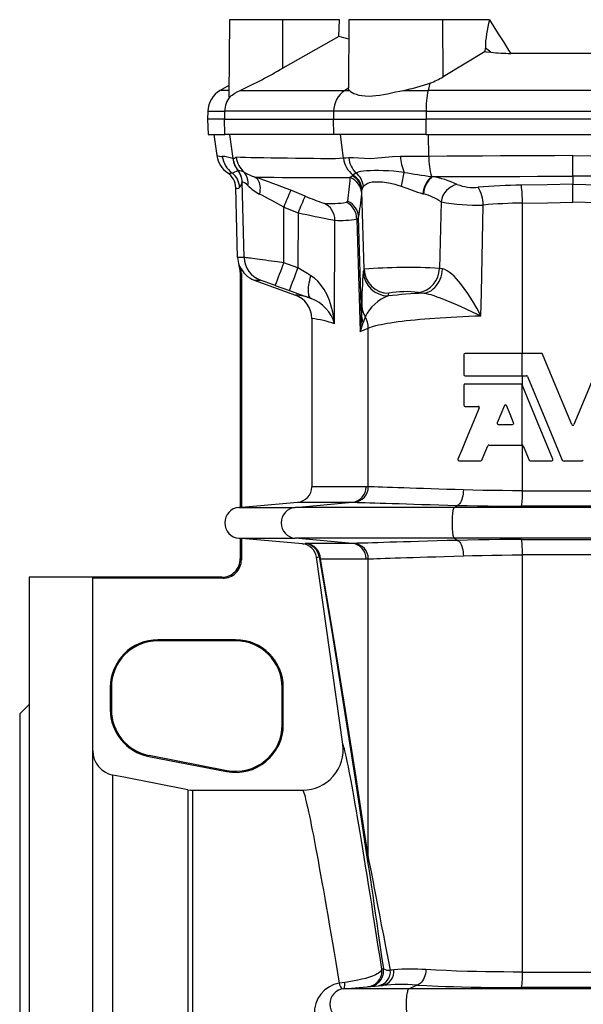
# Model space of a CAD drawing. Extents: x -73 to 1246, y -81 to 2106.
# Tile 3 of 7: x -46 to 135, y 882 to 1199. Entities that reach past the tile are written whole.
import ezdxf

# ---------------------------------------------------------------- set-up
doc = ezdxf.new("R2010")
doc.units = 0
doc.layers.get('0').update_dxf_attribs({"linetype": 'CONTINUOUS'})

msp = doc.modelspace()

# ---------------------------------------------------------------- linework, layer by layer
at = {"color": 7, "linetype": 'CONTINUOUS'}
for p, q in [((21.2, 1198.7), (20.98, 1174.09)), ((38.43, 1198.7), (21.2, 1198.7)), ((38.42, 1183.11), (38.43, 1198.7)), ((56.66, 1198.7), (38.43, 1198.7)), ((56.43, 1193.27), (56.66, 1198.7)), ((59.7, 1198.7), (59.5, 1176.72)), ((89.89, 1198.7), (59.7, 1198.7)), ((89.99, 1180.32), (89.89, 1198.7)), ((104.97, 1198.7), (89.89, 1198.7)), ((104.95, 1198.62), (104.97, 1198.7)), ((56.43, 1193.27), (38.42, 1183.11)), ((103.57, 1188.44), (103.59, 1189.55)), ((105.36, 1188.22), (103.59, 1189.55)), ((103.57, 1188.44), (89.99, 1180.32)), ((151.65, 1187.85), (111.77, 1187.85)), ((21.01, 1177.5), (18.28, 1175.92)), ((59.5, 1176.67), (58.34, 1175.92)), ((59.5, 1176.67), (59.51, 1176.72)), ((85.76, 1178.3), (85.14, 1175.92)), ((21, 1175.92), (18.28, 1175.92)), ((24.64, 1175.92), (58.34, 1175.92)), ((58.34, 1175.92), (59.83, 1175.92)), ((77.15, 1175.92), (85.14, 1175.92)), ((178.29, 1175.92), (85.14, 1175.92)), ((14.28, 1169.21), (14.21, 1166.68)), ((14.28, 1169.21), (19.67, 1169.21)), ((19.67, 1169.21), (19.61, 1166.68)), ((54.75, 1169.21), (19.67, 1169.21)), ((54.75, 1169.21), (54.69, 1166.68)), ((84.53, 1169.21), (54.75, 1169.21)), ((84.53, 1169.21), (84.52, 1166.68)), ((84.53, 1169.21), (178.89, 1169.21)), ((14.21, 1166.68), (14.34, 1161.68)), ((19.61, 1166.68), (14.21, 1166.68)), ((19.61, 1166.68), (54.69, 1166.68)), ((19.74, 1161.68), (19.61, 1166.68)), ((54.69, 1166.68), (84.52, 1166.68)), ((54.81, 1161.68), (54.69, 1166.68)), ((178.9, 1166.68), (84.52, 1166.68)), ((84.54, 1161.68), (84.52, 1166.68)), ((14.34, 1161.68), (19.74, 1161.68)), ((16.21, 1161.68), (17.16, 1154.93)), ((54.81, 1161.68), (19.74, 1161.68)), ((22.38, 1153.99), (21.3, 1161.68)), ((84.54, 1161.68), (54.81, 1161.68)), ((57.91, 1154.06), (56.95, 1161.68)), ((84.54, 1161.68), (178.88, 1161.68)), ((85.43, 1154.69), (85.28, 1161.68)), ((17.16, 1154.93), (17.18, 1154.84)), ((131.71, 1148.31), (131.71, 1154.93)), ((22.38, 1153.99), (22.31, 1154.01)), ((20.52, 1149.48), (20.61, 1149.41)), ((20.71, 1149.35), (20.66, 1149.38)), ((23.97, 1150.09), (23.93, 1150.08)), ((24.03, 1150.1), (23.97, 1150.09)), ((60.97, 1148.66), (60.72, 1148.4)), ((86.48, 1148.17), (86.27, 1148.19)), ((131.71, 1148.31), (131.71, 1145.7)), ((23.84, 1122.13), (23.25, 1144.59)), ((25.3, 1146.44), (25.32, 1146.47)), ((25.94, 1122.13), (25.3, 1146.44)), ((25.32, 1146.47), (25.35, 1146.5)), ((131.71, 1139.9), (131.71, 1145.7)), ((45.57, 1141.9), (40.93, 1143.77)), ((63.88, 1143.51), (63.93, 1143.93)), ((64.54, 1118.38), (63.88, 1143.51)), ((83.5, 1142.65), (83.66, 1142.6)), ((38.71, 1138.35), (43.32, 1136.5)), ((38.71, 1120.43), (38.71, 1138.35)), ((89.32, 1140.08), (88.8, 1118.61)), ((115.51, 1091.24), (115.51, 1139.65)), ((43.32, 1136.5), (43.25, 1118.78)), ((55.06, 1100.73), (55.18, 1134.12)), ((62.21, 1134.52), (63.26, 1098.35)), ((63.76, 1103.28), (62.81, 1135.02)), ((25.94, 1122.13), (23.84, 1122.13)), ((43.25, 1118.78), (38.71, 1120.43)), ((24.71, 1117.44), (24.71, 1041.7)), ((25.06, 1116.89), (25.06, 1041.73)), ((64.54, 1118.38), (64.31, 1117.54)), ((89.8, 1118.43), (88.8, 1118.61)), ((29.23, 1114.82), (42.47, 1110)), ((29.23, 1114.82), (31.2, 1114.82)), ((35.98, 1113.13), (40.51, 1111.48)), ((72.3, 1109.78), (72.53, 1110.62)), ((47.73, 1102.49), (47.73, 1048.3)), ((63.26, 1098.35), (65.9, 1099.41)), ((65.9, 1048.29), (65.9, 1099.41)), ((96.69, 1090.88), (96.69, 1084.4)), ((115.42, 1091.24), (97.05, 1091.24)), ((121.64, 1091.24), (115.42, 1091.24)), ((115.42, 1084.04), (115.42, 1091.24)), ((97.05, 1084.04), (115.42, 1084.04)), ((115.06, 1081.39), (97.05, 1081.39)), ((115.42, 1081.09), (115.39, 1081.16)), ((115.42, 1084.04), (116.83, 1084.04)), ((115.51, 1080.88), (115.51, 1084.04)), ((96.69, 1081.03), (96.69, 1074.55)), ((115.42, 1061.72), (115.42, 1081.09)), ((97.05, 1074.19), (101.27, 1074.19)), ((107.74, 1068.38), (112.35, 1068.38)), ((104.68, 1061.72), (115.41, 1061.72)), ((115.41, 1061.72), (115.42, 1061.72)), ((115.51, 1047.03), (115.51, 1061.71)), ((115.74, 1061.5), (117.65, 1056.91)), ((95.1, 1056.68), (102.11, 1056.68)), ((117.98, 1056.68), (124.99, 1056.68)), ((128.65, 1056.68), (134.78, 1056.68)), ((65.21, 1048.3), (47.73, 1048.3)), ((65.9, 1048.29), (65.21, 1048.3)), ((115.51, 1047.03), (147.92, 1047.03)), ((42.35, 1041.66), (60.76, 1043.32)), ((43.17, 1043.32), (60.76, 1043.32)), ((60.76, 1043.32), (61.45, 1043.31)), ((24.71, 1041.7), (24.28, 1041.66)), ((24.28, 1041.66), (42.35, 1041.66)), ((24.71, 1041.7), (25.06, 1041.73)), ((93.57, 1041.66), (42.35, 1041.66)), ((93.57, 1041.66), (94.53, 1042.32)), ((169.85, 1041.66), (93.57, 1041.66)), ((148.17, 1042.05), (115.25, 1042.05)), ((24.28, 1031.7), (24.71, 1031.66)), ((24.28, 1031.7), (42.35, 1031.7)), ((25.06, 1031.64), (24.71, 1031.66)), ((24.71, 1031.66), (24.71, 1025.17)), ((25.06, 1031.64), (25.06, 1024.82)), ((93.57, 1031.7), (42.35, 1031.7)), ((60.76, 1030.05), (42.35, 1031.7)), ((169.85, 1031.7), (93.57, 1031.7)), ((94.53, 1031.05), (93.57, 1031.7)), ((115.25, 1031.32), (148.17, 1031.32)), ((60.76, 1030.05), (45.94, 1030.05)), ((61.45, 1030.06), (60.76, 1030.05)), ((25.06, 1024.82), (24.71, 1025.17)), ((57.69, 965.41), (49.23, 1025.63)), ((50.49, 1025.07), (65.21, 1025.07)), ((65.21, 1025.07), (65.9, 1025.08)), ((65.9, 929.4), (65.9, 1025.08)), ((147.92, 1026.34), (115.51, 1026.34)), ((115.51, 892.03), (115.51, 1026.34)), ((-22.79, 1019.18), (-43.29, 1019.18)), ((-43.29, 1019.18), (-43.29, 564.18)), ((-22.79, 591.02), (-22.79, 1019.18)), ((18.73, 1019.18), (-22.79, 1019.18)), ((19.08, 1018.83), (-22.79, 1018.83)), ((18.73, 1019.18), (19.08, 1018.83)), ((23.21, 999.03), (-1.79, 999.03)), ((-1.79, 999.03), (-1.79, 998.68)), ((23.21, 999.03), (23.21, 998.68)), ((23.21, 998.68), (-1.79, 998.68)), ((-17.14, 983.68), (-17.14, 976.54)), ((-17.14, 983.68), (-16.79, 983.68)), ((-16.79, 983.68), (-16.79, 976.54)), ((38.21, 971.68), (38.21, 983.68)), ((38.56, 983.68), (38.21, 983.68)), ((38.56, 971.68), (38.56, 983.68)), ((-43.29, 978.18), (-46.29, 975.18)), ((-17.14, 976.54), (-16.79, 976.54)), ((-46.29, 975.18), (-46.29, 608.18)), ((38.56, 971.68), (38.21, 971.68)), ((-4.72, 961.48), (-4.65, 961.82)), ((-4.72, 961.48), (20.28, 956.62)), ((-4.65, 961.82), (20.35, 956.96)), ((-16.31, 627.91), (-16.31, 955.46)), ((20.28, 956.62), (20.35, 956.96)), ((7.88, 950.75), (7.88, 632.62)), ((9.41, 950.61), (44.82, 950.61)), ((9.41, 632.76), (9.41, 950.61)), ((70.77, 893.06), (70.24, 893.01)), ((115.51, 892.03), (147.92, 892.03)), ((79.01, 886.66), (81.4, 887.84)), ((58.08, 886.66), (70.46, 887.75)), ((79.01, 886.66), (58.08, 886.66)), ((184.41, 886.66), (79.01, 886.66)), ((148.17, 887.05), (115.25, 887.05))]:
    msp.add_line(p, q, dxfattribs=at)
for points in [[(104.95, 1198.62), (106.34, 1196.39), (107.75, 1194.15), (109.4, 1191.55), (111.07, 1188.93), (111.77, 1187.85)], [(103.57, 1188.44), (103.87, 1188.4), (105.36, 1188.22)], [(59.83, 1175.92), (59.59, 1176.28), (59.5, 1176.67)], [(20.99, 1174.09), (20.98, 1174.04), (21.02, 1173.94), (21.12, 1173.91), (21.28, 1173.94), (21.42, 1174.01)], [(21.42, 1174.01), (21.71, 1174.18), (22.06, 1174.41), (22.48, 1174.7), (22.97, 1175.01), (23.75, 1175.47), (24.64, 1175.92)], [(59.83, 1175.92), (60.19, 1175.61), (60.67, 1175.29), (61.3, 1174.97), (62.05, 1174.68), (62.89, 1174.44), (63.85, 1174.25), (64.95, 1174.14), (66.16, 1174.11), (67.24, 1174.16), (68.37, 1174.27), (69.58, 1174.43), (70.84, 1174.64), (72.09, 1174.88), (73.37, 1175.14), (74.69, 1175.42), (76.04, 1175.7), (77.15, 1175.92)], [(57.91, 1154.06), (55.38, 1153.9), (52.92, 1153.89), (50.53, 1153.95), (48.23, 1154), (45.29, 1154.02), (42.5, 1154.04), (39.86, 1154.07), (37.13, 1154.1), (34.59, 1154.14), (32.25, 1154.18), (30.1, 1154.22), (28.12, 1154.27), (26.35, 1154.31), (24.77, 1154.36), (23.4, 1154.41)], [(59.6, 1154.18), (58.72, 1154.12), (57.91, 1154.06)], [(76.28, 1154.63), (73.74, 1154.52), (71.32, 1154.31), (68.95, 1154.08), (66.71, 1153.94), (64.73, 1153.97), (62.88, 1154.09), (61.15, 1154.19), (59.6, 1154.18)], [(85.43, 1154.69), (83.1, 1154.68), (80.81, 1154.66), (78.52, 1154.65), (76.28, 1154.63)], [(131.71, 1154.93), (125.91, 1154.9), (120.11, 1154.87), (114.3, 1154.84), (108.5, 1154.81), (102.72, 1154.78), (96.95, 1154.75), (91.18, 1154.72), (85.43, 1154.69)], [(131.71, 1154.93), (137.52, 1154.9), (143.32, 1154.87), (149.13, 1154.84), (154.93, 1154.81), (160.71, 1154.78), (166.48, 1154.75), (172.25, 1154.72), (178, 1154.69)], [(29.45, 1148.01), (31.19, 1147.98), (33.21, 1147.96), (35.53, 1147.94), (38.14, 1147.92), (41.05, 1147.9), (44.24, 1147.89), (47.77, 1147.87), (51.58, 1147.86), (55.71, 1147.86), (60.12, 1147.85)], [(29.45, 1148.01), (29.79, 1147.8), (30.1, 1147.52), (30.38, 1147.17), (30.61, 1146.75), (30.79, 1146.27), (30.93, 1145.74), (31.02, 1145.16), (31.06, 1144.55), (31.05, 1143.9), (30.98, 1143.24), (30.87, 1142.56)], [(60.72, 1148.4), (60.43, 1148.09), (60.12, 1147.85)], [(61.92, 1149.33), (61.39, 1149), (60.97, 1148.66)], [(77.48, 1149.54), (75.77, 1149.76), (74.09, 1149.91), (72.42, 1150.02), (70.8, 1150.08), (69.32, 1150.11), (67.92, 1150.11), (66.58, 1150.08), (65.35, 1150.02), (64.34, 1149.93), (63.44, 1149.79), (62.62, 1149.59), (61.92, 1149.33)], [(86.48, 1148.17), (92.08, 1148.19), (97.69, 1148.2), (103.32, 1148.22), (108.97, 1148.24), (114.64, 1148.26), (120.32, 1148.28), (126.02, 1148.3), (131.71, 1148.31), (131.71, 1148.31)], [(176.95, 1148.17), (171.35, 1148.19), (165.74, 1148.2), (160.1, 1148.22), (154.46, 1148.24), (148.78, 1148.26), (143.1, 1148.28), (137.41, 1148.3), (131.71, 1148.31), (131.71, 1148.31)], [(63.93, 1143.93), (64.09, 1144.47), (64.38, 1145.01)], [(64.38, 1145.01), (64.87, 1145.55), (65.53, 1145.98), (66.27, 1146.26), (67.15, 1146.44), (68.15, 1146.54), (69.27, 1146.54), (70.5, 1146.46), (71.79, 1146.28), (73.08, 1146.04), (74.41, 1145.72), (75.74, 1145.33), (76.53, 1145.05)], [(131.71, 1145.7), (131.71, 1145.7), (123.44, 1145.57), (115.17, 1145.42)], [(131.71, 1145.7), (131.71, 1145.7), (139.98, 1145.57), (148.25, 1145.42)], [(63.8, 1142.58), (63.84, 1143), (63.88, 1143.51)], [(59.32, 1140.27), (59.18, 1140.05), (58.84, 1139.93)], [(102.14, 1103.36), (102.3, 1110.73), (102.9, 1139.02)], [(115.51, 1139.65), (123.6, 1139.78), (131.71, 1139.9)], [(147.92, 1139.65), (139.82, 1139.78), (131.71, 1139.9)], [(43.32, 1136.5), (44.73, 1136.21), (46.13, 1135.92), (47.48, 1135.65), (48.81, 1135.38), (50.06, 1135.12), (51.21, 1134.89), (52.21, 1134.69), (53.1, 1134.51), (53.85, 1134.36), (54.45, 1134.25), (54.9, 1134.16), (55.18, 1134.12)], [(62.21, 1134.52), (62.63, 1134.72), (62.81, 1135.02)], [(24.59, 1119.24), (24.46, 1119.4), (24.33, 1119.56)], [(38.71, 1120.43), (36.73, 1120.7), (35.73, 1120.84), (34.75, 1120.97), (33.75, 1121.1), (32.78, 1121.23), (31.83, 1121.36), (30.92, 1121.48), (30.1, 1121.59), (29.35, 1121.69), (28.63, 1121.79), (27.99, 1121.87), (27.45, 1121.94), (26.99, 1122), (26.6, 1122.05), (26.3, 1122.09), (26.05, 1122.12), (25.94, 1122.13)], [(24.71, 1117.44), (24.88, 1117.16), (25.06, 1116.89)], [(47.47, 1116.26), (46.45, 1116.86), (45.41, 1117.48), (44.33, 1118.13), (43.25, 1118.78)], [(47.56, 1108.92), (47.33, 1109.06), (47.12, 1109.27), (46.96, 1109.56), (46.82, 1109.91), (46.72, 1110.33), (46.66, 1110.82), (46.63, 1111.36), (46.64, 1111.96), (46.69, 1112.6), (46.78, 1113.28), (46.9, 1113.99), (47.06, 1114.73), (47.25, 1115.49), (47.47, 1116.26)], [(55.06, 1100.73), (55.06, 1100.75), (54.83, 1102.66), (54.47, 1104.57), (53.99, 1106.43), (53.38, 1108.26), (52.62, 1110.05), (51.69, 1111.78), (50.57, 1113.42), (49.67, 1114.48), (48.64, 1115.44), (47.47, 1116.26)], [(83.75, 1110.66), (84.4, 1110.75), (85.04, 1110.93), (85.66, 1111.2), (86.26, 1111.55), (86.83, 1111.99), (87.37, 1112.49), (87.87, 1113.07), (88.32, 1113.71), (88.72, 1114.41), (89.06, 1115.15), (89.34, 1115.93), (89.56, 1116.75), (89.72, 1117.58), (89.8, 1118.43)], [(102.14, 1103.36), (102.13, 1103.39), (100.8, 1105.8), (99.41, 1108.19), (97.93, 1110.53), (96.78, 1112.19), (95.58, 1113.79), (94.3, 1115.28), (93.55, 1116.07), (92.77, 1116.79), (91.97, 1117.42), (91.31, 1117.85), (90.54, 1118.22), (89.8, 1118.43)], [(40.51, 1111.48), (42.28, 1110.83), (44.03, 1110.2), (45.82, 1109.55), (47.56, 1108.92)], [(82.08, 1110.85), (82.87, 1110.75), (83.75, 1110.66)], [(83.75, 1110.66), (84.51, 1110.55), (85.34, 1110.37), (86.06, 1110.17), (87.04, 1109.86), (88.02, 1109.51), (89.01, 1109.14), (90.86, 1108.4), (92.68, 1107.63), (94.48, 1106.85), (97.05, 1105.7), (99.6, 1104.54), (102.12, 1103.38), (102.14, 1103.36)], [(65.9, 1099.41), (66.4, 1099.61), (66.98, 1099.81), (67.64, 1100.01), (68.37, 1100.2), (69.17, 1100.4), (70.05, 1100.58), (71, 1100.77), (72.02, 1100.95), (73.1, 1101.13), (74.26, 1101.3), (75.48, 1101.47), (76.76, 1101.63), (78.1, 1101.79), (79.51, 1101.95), (80.97, 1102.09), (82.49, 1102.23), (84.06, 1102.37), (85.68, 1102.5), (87.35, 1102.62), (89.06, 1102.74), (90.82, 1102.85), (92.62, 1102.96), (94.46, 1103.05), (96.33, 1103.14), (98.24, 1103.22), (100.18, 1103.3), (102.14, 1103.36)], [(131.38, 1068.32), (126.68, 1079.67), (121.98, 1091.02)], [(141.45, 1091.02), (136.75, 1079.67), (132.05, 1068.32)], [(117.17, 1083.82), (122.74, 1070.37), (128.32, 1056.91)], [(125.33, 1057.18), (120.37, 1069.14), (115.42, 1081.09)], [(101.61, 1073.69), (100.21, 1070.32), (98.83, 1066.98), (97.46, 1063.68), (96.11, 1060.41), (94.77, 1057.18)], [(109.71, 1074.45), (108.56, 1071.66), (107.41, 1068.88)], [(112.69, 1068.88), (111.53, 1071.67), (110.38, 1074.45)], [(102.45, 1056.91), (103.4, 1059.2), (104.35, 1061.5)], [(96.52, 1047.3), (93.82, 1047.38), (91.19, 1047.46), (88.66, 1047.54), (86.14, 1047.62), (83.73, 1047.7), (81.43, 1047.77), (79.32, 1047.84), (77.32, 1047.91), (75.45, 1047.97), (73.66, 1048.03), (72.02, 1048.09), (70.53, 1048.14), (69.09, 1048.18), (67.84, 1048.23), (66.77, 1048.26), (65.9, 1048.29)], [(96.52, 1047.3), (96.48, 1046.63), (96.41, 1045.96), (96.3, 1045.33), (96.17, 1044.73), (95.99, 1044.17), (95.8, 1043.68), (95.58, 1043.24), (95.33, 1042.89), (95.08, 1042.61), (94.81, 1042.42), (94.53, 1042.32)], [(115.51, 1047.03), (112.3, 1047.04), (109.11, 1047.06), (105.96, 1047.09), (102.75, 1047.15), (99.59, 1047.22), (96.52, 1047.3)], [(25.06, 1041.73), (28.87, 1042.07), (43.17, 1043.32)], [(61.45, 1043.31), (62.36, 1043.28), (63.49, 1043.25), (64.86, 1043.2), (66.44, 1043.15), (68, 1043.11), (69.71, 1043.05), (71.58, 1042.99), (73.64, 1042.93), (75.86, 1042.86), (78.21, 1042.79), (80.62, 1042.72), (83.15, 1042.64), (85.79, 1042.57), (88.61, 1042.49), (91.53, 1042.4), (94.53, 1042.32)], [(93.57, 1031.7), (93.49, 1031.8), (93.41, 1031.98), (93.34, 1032.24), (93.27, 1032.57), (93.2, 1032.97), (93.15, 1033.43), (93.1, 1033.94), (93.05, 1034.5), (93.02, 1035.1), (93, 1035.72), (92.99, 1036.36), (92.99, 1037.01), (93, 1037.65), (93.02, 1038.27), (93.05, 1038.87), (93.1, 1039.43), (93.15, 1039.94), (93.2, 1040.4), (93.27, 1040.8), (93.34, 1041.13), (93.41, 1041.39), (93.49, 1041.57), (93.57, 1041.66)], [(94.53, 1042.32), (97.78, 1042.24), (101.1, 1042.17), (104.49, 1042.12), (108.04, 1042.08), (111.63, 1042.06), (115.25, 1042.05)], [(44.71, 1029.92), (28.89, 1031.3), (25.06, 1031.64)], [(94.53, 1031.05), (91.26, 1030.96), (88.09, 1030.87), (84.99, 1030.78), (82.02, 1030.69), (79.55, 1030.62), (77.19, 1030.55), (74.96, 1030.48), (72.81, 1030.41), (70.8, 1030.35), (68.95, 1030.29), (67.3, 1030.24), (65.81, 1030.19), (64.49, 1030.15), (63.29, 1030.12), (62.28, 1030.09), (61.45, 1030.06)], [(115.25, 1031.32), (111.75, 1031.31), (108.27, 1031.29), (104.84, 1031.25), (101.33, 1031.2), (97.89, 1031.13), (94.53, 1031.05)], [(94.53, 1031.05), (94.81, 1030.95), (95.08, 1030.76), (95.33, 1030.48), (95.58, 1030.12), (95.8, 1029.69), (95.99, 1029.2), (96.17, 1028.64), (96.3, 1028.04), (96.41, 1027.4), (96.48, 1026.74), (96.52, 1026.07)], [(49.23, 1025.63), (49.68, 1025.65), (50.13, 1025.75)], [(50.13, 1025.75), (52.07, 1014.5), (54.6, 999.04), (57.71, 979.39), (61.42, 955.57), (65.7, 927.59)], [(50.13, 1025.75), (50.16, 1025.66), (50.49, 1025.07)], [(65.9, 929.4), (61.75, 956.04), (58.13, 978.95), (55.04, 998.1), (52.5, 1013.47), (50.49, 1025.07)], [(65.9, 1025.08), (66.65, 1025.1), (67.56, 1025.13), (68.62, 1025.17), (69.88, 1025.21), (71.29, 1025.26), (72.86, 1025.31), (74.52, 1025.37), (76.32, 1025.43), (78.25, 1025.49), (80.37, 1025.56), (82.61, 1025.63), (84.96, 1025.71), (87.66, 1025.79), (90.47, 1025.88), (93.44, 1025.97), (96.52, 1026.07)], [(96.52, 1026.07), (99.49, 1026.15), (102.54, 1026.22), (105.64, 1026.27), (108.9, 1026.31), (112.19, 1026.33), (115.51, 1026.34)], [(70.24, 893.01), (69.68, 896.68), (69.13, 900.27), (68.58, 903.79), (68.05, 907.23), (67.52, 910.6), (67, 913.88), (66.5, 917.08), (66, 920.19), (65.52, 923.22), (65.04, 926.15), (64.58, 928.99), (64.13, 931.74), (63.7, 934.39), (63.27, 936.95), (62.86, 939.4), (62.46, 941.75), (62.07, 944), (61.7, 946.14), (61.34, 948.18), (61, 950.11), (60.67, 951.93), (60.36, 953.64), (60.06, 955.24), (59.77, 956.73), (59.5, 958.1), (59.25, 959.36), (59.01, 960.5), (58.79, 961.53), (58.58, 962.44), (58.39, 963.23), (58.22, 963.91), (58.06, 964.46), (57.92, 964.9), (57.8, 965.22), (57.69, 965.41)], [(7.88, 950.75), (-12.78, 954.77), (-16.31, 955.46)], [(7.88, 950.75), (8.72, 950.63), (9.41, 950.61)], [(44.82, 950.61), (44.93, 950.41), (45.06, 950.11), (45.2, 949.69), (45.37, 949.16), (45.54, 948.51), (45.74, 947.75), (45.95, 946.88), (46.18, 945.9), (46.43, 944.8), (46.69, 943.6), (46.96, 942.29), (47.26, 940.86), (47.56, 939.34), (47.89, 937.7), (48.23, 935.96), (48.58, 934.12), (48.95, 932.17), (49.33, 930.12), (49.73, 927.98), (50.14, 925.73), (50.56, 923.39), (51, 920.95), (51.45, 918.42), (51.91, 915.8), (52.39, 913.1), (52.87, 910.3), (53.37, 907.42), (53.88, 904.45), (54.4, 901.4), (54.93, 898.28), (55.47, 895.08), (56.02, 891.8), (56.58, 888.45)], [(73.01, 892.62), (72.26, 896.55), (71.54, 900.31), (70.86, 903.89), (70.21, 907.28), (69.59, 910.5), (69.01, 913.53), (68.46, 916.37), (67.94, 919.03), (67.46, 921.49), (67.02, 923.76), (66.61, 925.84), (66.24, 927.72), (65.9, 929.4)], [(65.7, 927.59), (65.97, 925.84), (66.26, 923.88), (66.58, 921.71), (66.94, 919.34), (67.32, 916.75), (67.73, 913.96), (68.17, 910.97), (68.64, 907.78), (69.13, 904.39), (69.65, 900.8), (70.2, 897.02), (70.77, 893.06)], [(70.24, 893.01), (70.14, 892.6), (69.79, 892.16), (69.21, 891.71), (68.77, 891.45), (68.26, 891.19), (67.23, 890.75), (66.01, 890.31), (64.96, 890), (63.82, 889.7), (62.59, 889.41), (60.88, 889.08), (59.07, 888.79), (58.31, 888.69)], [(74.13, 892.73), (73.56, 892.67), (73.01, 892.62)], [(84.47, 892.82), (84.42, 892.15), (84.31, 891.48), (84.15, 890.84), (83.93, 890.24), (83.67, 889.69), (83.36, 889.19), (83.02, 888.76), (82.64, 888.4), (82.24, 888.13), (81.82, 887.94), (81.4, 887.84)], [(115.51, 892.03), (112.53, 892.03), (109.57, 892.05), (106.64, 892.08), (103.67, 892.13), (100.74, 892.19), (97.87, 892.26), (94.35, 892.37), (90.95, 892.5), (87.63, 892.65), (84.47, 892.82)], [(58.31, 888.69), (57.45, 888.58), (56.58, 888.45)], [(81.4, 887.84), (84.76, 887.67), (88.31, 887.52), (90.81, 887.43), (93.38, 887.35), (96.01, 887.28), (99.05, 887.21), (102.15, 887.15), (105.3, 887.11), (108.59, 887.07), (111.91, 887.05), (115.25, 887.05)], [(79.01, 876.7), (78.9, 876.8), (78.79, 876.98), (78.69, 877.24), (78.59, 877.57), (78.5, 877.97), (78.42, 878.43), (78.35, 878.94), (78.3, 879.5), (78.25, 880.1), (78.22, 880.72), (78.21, 881.36), (78.21, 882.01), (78.22, 882.65), (78.25, 883.27), (78.3, 883.87), (78.35, 884.43), (78.42, 884.94), (78.5, 885.4), (78.59, 885.8), (78.69, 886.13), (78.79, 886.39), (78.9, 886.57), (79.01, 886.66)]]:
    msp.add_lwpolyline(points, dxfattribs=at)
for centre, radius, start, end in [((136.83, 1189.2), 33.25, 163.538, 179.3958), ((49.04, 1156.93), 37.08, 73.3866, 78.5075), ((111.87, 1244.78), 56.93, 263.4345, 269.9056), ((-59.21, 1353.49), 196.37, 295.2784, 299.8139), ((77.31, 1201.46), 24.65, 290.0631, 300.9793), ((66.02, 1232.93), 58.08, 281.047, 289.867), ((22.28, 1169), 8, 120, 178.5), ((27.71, 1169), 8.04, 141.4878, 178.5383), ((62.93, 1169.16), 8.17, 124.1453, 179.6809), ((115.39, 1169.82), 30.86, 168.5835, 181.1329), ((18.83, 1160.17), 5.5, 252.3695, 270.784), ((25.03, 1156.01), 7.94, 188.2231, 236.5719), ((18.22, 1142.1), 12.59, 71.082, 86.9068), ((26.83, 1155.77), 8, 187.9345, 233.3305), ((21.29, 1158.06), 4.22, 284.9126, 300.0288), ((31.35, 1155.5), 8.02, 187.8097, 227.3533), ((68.21, 1155.31), 8.68, 187.4776, 223.5813), ((90.16, 1155.22), 13.89, 182.4514, 204.1238), ((105.95, 1154.06), 20.53, 178.2345, 196.5849), ((30.2, 1155.05), 7.96, 187.5415, 218.5487), ((30.3, 1155.06), 8, 187.7163, 218.3582), ((66.2, 1155.2), 8.37, 187.8172, 231.3796), ((17.24, 1144.44), 6.01, 1.5063, 55.9554), ((19.08, 1146.72), 3.08, 48.8771, 58.1836), ((21.37, 1150.75), 1.55, 244.651, 295.9864), ((3.59, 1200.13), 54.02, 289.9825, 292.1243), ((18.48, 1144.53), 6, 1.5502, 53.4885), ((19.32, 1146.27), 5.98, 1.6395, 39.5831), ((19.31, 1146.3), 6.01, 1.6541, 39.1105), ((23.88, 1145.71), 4.39, 62.4846, 88.0977), ((19.33, 1146.33), 6.02, 1.6079, 38.6875), ((34.71, 1164.41), 17.23, 239.2811, 252.1942), ((22.2, 1146.25), 5.01, 349.2897, 42.066), ((-44.44, 930.5), 229.72, 68.1848, 71.2388), ((-50.73, 1155.71), 111.12, 352.0117, 355.9446), ((57.89, 1142.37), 5.92, 2.0886, 67.9003), ((58.13, 1143.26), 5.76, 2.4931, 63.1876), ((58.05, 1143.54), 5.89, 3.7449, 60.1953), ((58.11, 1144.3), 6.3, 6.4366, 52.848), ((28, 1157.65), 50.15, 345.4496, 350.6943), ((115.7, 1369.35), 223.11, 260.1367, 262.4206), ((92.07, 1141.83), 8.61, 132.3658, 174.5759), ((92.01, 1141.87), 8.39, 131.2999, 174.9753), ((81.33, 1117.59), 31.02, 64.8329, 80.4487), ((23.82, 1145.17), 0.812, 225.1826, 324.2757), ((20.2, 1147.78), 5.28, 324.1806, 345.2844), ((24.16, 1142.81), 3.87, 40.2634, 72.1054), ((37.44, 1155.43), 14.45, 224.4182, 242.9545), ((112.15, 1236.87), 98.48, 248.8001, 253.0906), ((95.93, 1139.13), 6.68, 102.1773, 171.8089), ((99.66, 1158.7), 14.02, 248.4943, 276.4711), ((118.77, 920.29), 225.17, 90.9157, 94.4665), ((92.14, 1139.03), 10.75, 359.9695, 32.2629), ((67.62, 1139.78), 47.89, 359.8534, 6.7721), ((-23.31, 1032.11), 123.02, 59.7253, 63.8727), ((198.4, 1076.13), 171.38, 156.7565, 158.7116), ((198.06, 1074.89), 166.56, 156.2789, 158.2911), ((71.18, 1200.87), 64.29, 246.5343, 252.2691), ((-55.52, 1154.48), 119.91, 350.6637, 354.3072), ((79.4, 1125.45), 17.68, 55.8602, 76.0558), ((54.14, 1166.54), 27.03, 264.608, 280.0333), ((49.2, 1134.15), 5.99, 359.7316, 66.3684), ((56.16, 1134.5), 6.06, 0.2264, 63.6657), ((56.84, 1134.83), 5.97, 1.8188, 65.5003), ((100.51, 1196.21), 57.24, 258.7272, 272.3945), ((118.44, 954.62), 185.06, 90.9092, 94.8192), ((57.16, 1161.14), 27.09, 265.8102, 280.7486), ((31.83, 1122.34), 8, 181.5004, 200.359), ((18.62, 1117.44), 6.09, 0.0125, 20.3692), ((31.96, 1122.34), 8, 202.7953, 250.0094), ((18.99, 1116.89), 6.07, 0.0143, 22.8032), ((33.94, 1122.34), 8, 181.4942, 249.9873), ((-183.63, 1199.49), 235.98, 338.5332, 340.4279), ((-179.03, 1197.81), 235.91, 338.5329, 340.4282), ((180.99, 1106.8), 117.17, 174.7394, 180.1275), ((72.31, 1117.78), 8, 181.74, 269.9644), ((78.49, 929.14), 189.76, 86.8871, 94.218), ((72.54, 1118.62), 8, 181.74, 269.9647), ((80.92, 1118.65), 7.88, 278.4469, 359.7434), ((-19.6, 964), 159.15, 69.5597, 71.3856), ((39.73, 1102.49), 8, 359.9994, 70.0062), ((41.57, 1093.27), 16.76, 69.0744, 86.9466), ((76.86, 1097.41), 13.18, 110.2131, 154.5435), ((101.13, 808.27), 302.89, 93.2893, 95.4618), ((78.03, 1081.3), 29.83, 82.1958, 100.6127), ((43.11, 1097.33), 12.42, 15.9098, 69.0274), ((224.1, 1102.16), 160.34, 178.4343, 179.5983), ((70.5, 1106.82), 6.69, 182.4683, 214.0643), ((44.26, 1071.84), 30.84, 69.504, 83.5372), ((38.3, 1103.39), 25.46, 348.5802, 359.7567), ((47.57, 1105.76), 17.35, 334.7139, 344.8023), ((68.9, 1103.54), 5.15, 182.9013, 206.9395), ((77.92, 1097.55), 14.09, 156.9085, 164.9531), ((57.68, 1099.25), 8.22, 1.1211, 27.765), ((97.05, 1090.88), 0.36, 90.0015, 180.0003), ((121.64, 1090.88), 0.36, 22.507, 89.9926), ((97.05, 1084.4), 0.36, 180.0026, 270.0003), ((97.05, 1081.03), 0.36, 89.9926, 180.0045), ((115.06, 1081.03), 0.36, 22.4902, 90.0092), ((116.83, 1083.68), 0.36, 22.5085, 89.9911), ((97.05, 1074.55), 0.36, 179.9934, 270.0096), ((101.27, 1073.83), 0.36, 337.5012, 89.9963), ((110.05, 1074.31), 0.36, 22.5015, 157.4985), ((107.74, 1068.74), 0.36, 157.502, 269.9955), ((112.35, 1068.74), 0.36, 270.0016, 22.5009), ((131.71, 1068.46), 0.36, 202.4986, 337.5014), ((104.68, 1061.36), 0.36, 90.0052, 157.4951), ((115.41, 1061.36), 0.36, 22.4998, 87.8503), ((95.1, 1057.04), 0.36, 157.5186, 269.9792), ((102.11, 1057.04), 0.36, 270.0051, 337.4955), ((117.98, 1057.04), 0.36, 202.5049, 269.9945), ((124.99, 1057.04), 0.36, 270.0059, 22.4965), ((128.65, 1057.04), 0.36, 202.5149, 269.9847), ((134.78, 1057.04), 0.36, 270.0081, 337.4924), ((42.73, 1048.3), 5, 274.9985, 359.9999), ((60.26, 1048.24), 4.95, 275.7284, 0.6761), ((60.95, 1048.23), 4.95, 275.7515, 0.608), ((90.45, 1045.82), 25.08, 351.3528, 2.7644), ((24.71, 1036.68), 5, 95, 265), ((42.88, 1036.68), 5.01, 96.1363, 263.8637), ((86.29, 1027.34), 29.23, 358.0478, 7.8351), ((44.84, 1032.4), 2.49, 266.888, 287.8903), ((44.27, 1024.94), 5, 8.0038, 85.0033), ((45.85, 1028.72), 1.33, 85.9562, 100.3395), ((45.17, 1025.05), 5, 8.0005, 85.0057), ((45.5, 1025.08), 4.99, 359.9117, 84.8676), ((60.25, 1025.12), 4.96, 359.4449, 84.1504), ((60.94, 1025.12), 4.97, 359.5165, 84.1238), ((18.73, 1025.16), 5.98, 269.9539, 0.046), ((19.08, 1024.81), 5.98, 269.954, 0.046), ((-1.79, 983.68), 15.35, 90, 180), ((23.21, 983.68), 15.35, 0, 90), ((-1.79, 983.68), 15, 90, 180), ((23.21, 983.68), 15, 0, 90), ((-1.79, 976.54), 15.35, 180, 259), ((-1.79, 976.54), 15, 180, 259), ((23.21, 971.68), 15.35, 259, 0), ((23.21, 971.68), 15, 259, 0), ((44.82, 963.6), 13, 270.0117, 8.0104), ((-14.78, 963.31), 8, 179.9893, 258.9856), ((69.92, 928.04), 4.24, 161.2924, 186.0651), ((65.29, 892.31), 5, 275.0047, 8.0036), ((65.82, 892.36), 5, 275.0047, 8.0036), ((68.48, 892.13), 4.55, 279.4354, 6.1807), ((69.66, 892.18), 4.5, 280.1611, 6.9868), ((72.53, 896.13), 3.54, 240.201, 277.7402), ((79.88, 829.67), 63.32, 85.8439, 95.2127), ((90.45, 890.82), 25.08, 351.3527, 2.7644), ((58.22, 878.93), 9.66, 99.7544, 266.5808), ((59.46, 888.77), 2.9, 186.2009, 228.6336), ((54.59, 888.08), 3.77, 337.8668, 9.3306), ((76.55, 815.96), 72.05, 86.1445, 94.8543), ((58.51, 881.68), 5, 95, 265)]:
    msp.add_arc(centre, radius, start, end, dxfattribs=at)

doc.saveas('drawing.dxf')
